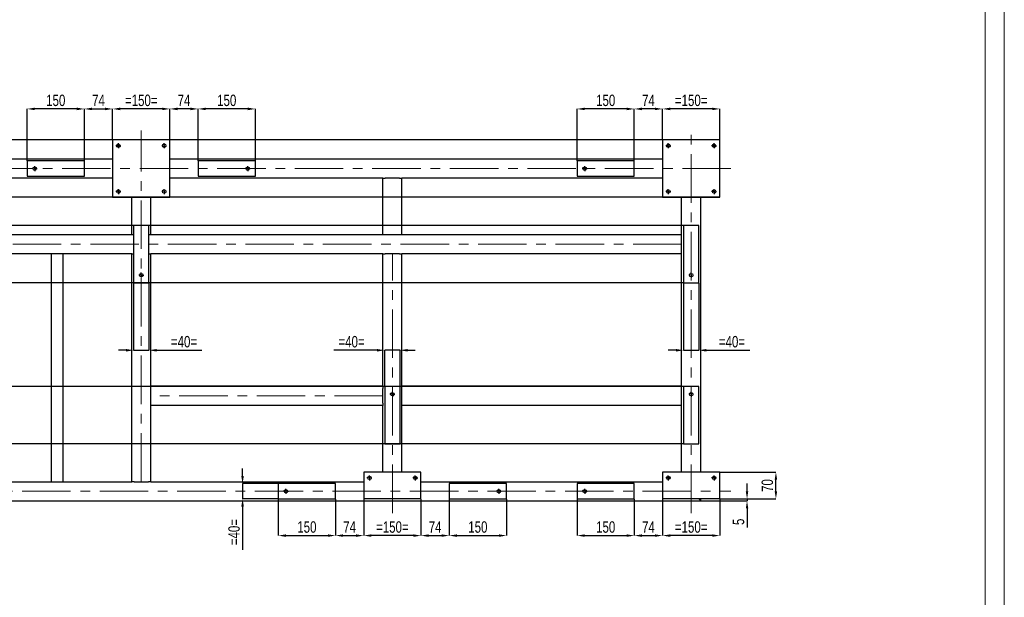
# Model space of a CAD drawing. Header units: millimetres. Extents: x 0 to 841, y 0 to 594.
# Tile 12 of 13: x 583 to 841, y 291 to 443. Entities that reach past the tile are written whole.
import ezdxf

# ---------------------------------------------------------------- set-up
doc = ezdxf.new("R2010")
doc.units = ezdxf.units.MM
doc.header["$PDSIZE"] = -1
doc.linetypes.add('CENTERX2', pattern=[20.32, 12.7, -2.54, 2.54, -2.54])
doc.layers.add('COTES', color=1, linetype='Continuous')
doc.layers.add('TRAIT-MIXTES', color=3, linetype='CENTERX2')
doc.layers.add('TRAIT-FORT', color=4, linetype='Continuous', lineweight=25)
doc.styles.add('SLDTEXTSTYLE0', font='TXT', dxfattribs={"width": 0.75})
doc.dimstyles.new('SLDDIMSTYLE0', dxfattribs={"dimtxt": 3, "dimasz": 2, "dimexe": 0, "dimexo": 0.0625, "dimgap": 0.75, "dimtad": 1, "dimdec": 0, "dimlfac": 10, "dimrnd": 1e-09, "dimzin": 12, "dimdsep": 46, "dimtxsty": 'SLDTEXTSTYLE0', "dimsah": 1, "dimcen": 0.09, "dimadec": 0, "dimazin": 3, "dimtfac": 1, "dimtdec": 0, "dimtofl": 0, "dimtmove": 0, "dimatfit": 3, "dimfxl": 1, "dimfrac": 2, "dimtolj": 1, "dimtzin": 12, "dimarcsym": 0})
doc.dimstyles.new('SLDDIMSTYLE1', dxfattribs={"dimtxt": 3, "dimasz": 2, "dimexe": 0, "dimexo": 0.0625, "dimgap": 0.75, "dimtad": 1, "dimdec": 0, "dimlfac": 10, "dimrnd": 1e-09, "dimzin": 12, "dimdsep": 46, "dimtxsty": 'SLDTEXTSTYLE0', "dimsah": 1, "dimcen": 0.09, "dimadec": 0, "dimazin": 3, "dimtfac": 1, "dimtdec": 0, "dimtmove": 0, "dimatfit": 0, "dimfxl": 1, "dimfrac": 2, "dimtolj": 1, "dimtzin": 12, "dimarcsym": 0})

# ---------------------------------------------------------------- blocks, each defined once
blk = doc.blocks.new('_D_30')
at = {"layer": 'COTES', "color": 0, "lineweight": -2, "transparency": 16777216}
for p, q in [((584.95, 405.79), (584.95, 419.36)), ((597.95, 419.36), (586.95, 419.36)), ((599.95, 405.79), (599.95, 419.36))]:
    blk.add_line(p, q, dxfattribs=at)
at = {"layer": 'COTES', "color": 0, "transparency": 16777216}
for points in [[(586.95, 419.7), (586.95, 419.03), (584.95, 419.36)], [(597.95, 419.7), (597.95, 419.03), (599.95, 419.36)]]:
    blk.add_solid(points, dxfattribs=at)
at = {"layer": 'Defpoints', "color": 0, "transparency": 16777216}
for p in [(584.95, 419.36), (584.95, 405.73), (599.95, 405.73)]:
    blk.add_point(p, dxfattribs=at)
at = {"layer": 'COTES', "color": 0, "transparency": 16777216, "insert": (592.45, 423.11), "char_height": 3, "attachment_point": 2, "style": 'SLDTEXTSTYLE0'}
blk.add_mtext('\\A1;150', dxfattribs=at)
blk = doc.blocks.new('_D_31')
at = {"layer": 'COTES', "color": 0, "lineweight": -2, "transparency": 16777216}
for p, q in [((607.35, 411.29), (607.35, 419.36)), ((620.35, 419.36), (609.35, 419.36)), ((622.35, 411.29), (622.35, 419.36))]:
    blk.add_line(p, q, dxfattribs=at)
at = {"layer": 'COTES', "color": 0, "transparency": 16777216}
for points in [[(609.35, 419.7), (609.35, 419.03), (607.35, 419.36)], [(620.35, 419.7), (620.35, 419.03), (622.35, 419.36)]]:
    blk.add_solid(points, dxfattribs=at)
at = {"layer": 'Defpoints', "color": 0, "transparency": 16777216}
for p in [(607.35, 419.36), (607.35, 411.23), (622.35, 411.23)]:
    blk.add_point(p, dxfattribs=at)
at = {"layer": 'COTES', "color": 0, "transparency": 16777216, "insert": (614.85, 423.11), "char_height": 3, "attachment_point": 2, "style": 'SLDTEXTSTYLE0'}
blk.add_mtext('\\A1;=150=', dxfattribs=at)
blk = doc.blocks.new('_D_32')
at = {"layer": 'COTES', "color": 0, "lineweight": -2, "transparency": 16777216}
for p, q in [((629.75, 405.79), (629.75, 419.36)), ((642.75, 419.36), (631.75, 419.36)), ((644.75, 405.79), (644.75, 419.36))]:
    blk.add_line(p, q, dxfattribs=at)
at = {"layer": 'COTES', "color": 0, "transparency": 16777216}
for points in [[(631.75, 419.7), (631.75, 419.03), (629.75, 419.36)], [(642.75, 419.7), (642.75, 419.03), (644.75, 419.36)]]:
    blk.add_solid(points, dxfattribs=at)
at = {"layer": 'Defpoints', "color": 0, "transparency": 16777216}
for p in [(629.75, 419.36), (629.75, 405.73), (644.75, 405.73)]:
    blk.add_point(p, dxfattribs=at)
at = {"layer": 'COTES', "color": 0, "transparency": 16777216, "insert": (637.25, 423.11), "char_height": 3, "attachment_point": 2, "style": 'SLDTEXTSTYLE0'}
blk.add_mtext('\\A1;150', dxfattribs=at)
blk = doc.blocks.new('_D_33')
at = {"layer": 'COTES', "color": 0, "lineweight": -2, "transparency": 16777216}
for p, q in [((751.45, 411.29), (751.45, 419.36)), ((764.45, 419.36), (753.45, 419.36)), ((766.45, 411.29), (766.45, 419.36))]:
    blk.add_line(p, q, dxfattribs=at)
at = {"layer": 'COTES', "color": 0, "transparency": 16777216}
for points in [[(753.45, 419.7), (753.45, 419.03), (751.45, 419.36)], [(764.45, 419.7), (764.45, 419.03), (766.45, 419.36)]]:
    blk.add_solid(points, dxfattribs=at)
at = {"layer": 'Defpoints', "color": 0, "transparency": 16777216}
for p in [(751.45, 419.36), (751.45, 411.23), (766.45, 411.23)]:
    blk.add_point(p, dxfattribs=at)
at = {"layer": 'COTES', "color": 0, "transparency": 16777216, "insert": (758.95, 423.11), "char_height": 3, "attachment_point": 2, "style": 'SLDTEXTSTYLE0'}
blk.add_mtext('\\A1;=150=', dxfattribs=at)
blk = doc.blocks.new('_D_34')
at = {"layer": 'COTES', "color": 0, "lineweight": -2, "transparency": 16777216}
for p, q in [((729.05, 405.79), (729.05, 419.36)), ((742.05, 419.36), (731.05, 419.36)), ((744.05, 405.79), (744.05, 419.36))]:
    blk.add_line(p, q, dxfattribs=at)
at = {"layer": 'COTES', "color": 0, "transparency": 16777216}
for points in [[(731.05, 419.7), (731.05, 419.03), (729.05, 419.36)], [(742.05, 419.7), (742.05, 419.03), (744.05, 419.36)]]:
    blk.add_solid(points, dxfattribs=at)
at = {"layer": 'Defpoints', "color": 0, "transparency": 16777216}
for p in [(729.05, 419.36), (729.05, 405.73), (744.05, 405.73)]:
    blk.add_point(p, dxfattribs=at)
at = {"layer": 'COTES', "color": 0, "transparency": 16777216, "insert": (736.55, 423.11), "char_height": 3, "attachment_point": 2, "style": 'SLDTEXTSTYLE0'}
blk.add_mtext('\\A1;150', dxfattribs=at)
blk = doc.blocks.new('_D_35')
at = {"layer": 'COTES', "color": 0, "lineweight": -2, "transparency": 16777216}
for p, q in [((744.05, 405.79), (744.05, 419.36)), ((749.45, 419.36), (746.05, 419.36)), ((751.45, 411.29), (751.45, 419.36))]:
    blk.add_line(p, q, dxfattribs=at)
at = {"layer": 'COTES', "color": 0, "transparency": 16777216}
for points in [[(746.05, 419.7), (746.05, 419.03), (744.05, 419.36)], [(749.45, 419.7), (749.45, 419.03), (751.45, 419.36)]]:
    blk.add_solid(points, dxfattribs=at)
at = {"layer": 'Defpoints', "color": 0, "transparency": 16777216}
for p in [(744.05, 419.36), (751.45, 411.23), (744.05, 405.73)]:
    blk.add_point(p, dxfattribs=at)
at = {"layer": 'COTES', "color": 0, "transparency": 16777216, "insert": (747.75, 423.11), "char_height": 3, "attachment_point": 2, "style": 'SLDTEXTSTYLE0'}
blk.add_mtext('\\A1;74', dxfattribs=at)
blk = doc.blocks.new('_D_36')
at = {"layer": 'COTES', "color": 0, "lineweight": -2, "transparency": 16777216}
for p, q in [((599.95, 405.79), (599.95, 419.36)), ((601.95, 419.36), (605.35, 419.36)), ((607.35, 411.29), (607.35, 419.36))]:
    blk.add_line(p, q, dxfattribs=at)
at = {"layer": 'COTES', "color": 0, "transparency": 16777216}
for points in [[(601.95, 419.7), (601.95, 419.03), (599.95, 419.36)], [(605.35, 419.7), (605.35, 419.03), (607.35, 419.36)]]:
    blk.add_solid(points, dxfattribs=at)
at = {"layer": 'Defpoints', "color": 0, "transparency": 16777216}
for p in [(607.35, 419.36), (607.35, 411.23), (599.95, 405.73)]:
    blk.add_point(p, dxfattribs=at)
at = {"layer": 'COTES', "color": 0, "transparency": 16777216, "insert": (603.65, 423.11), "char_height": 3, "attachment_point": 2, "style": 'SLDTEXTSTYLE0'}
blk.add_mtext('\\A1;74', dxfattribs=at)
blk = doc.blocks.new('_D_37')
at = {"layer": 'COTES', "color": 0, "lineweight": -2, "transparency": 16777216}
for p, q in [((622.35, 411.29), (622.35, 419.36)), ((627.75, 419.36), (624.35, 419.36)), ((629.75, 405.79), (629.75, 419.36))]:
    blk.add_line(p, q, dxfattribs=at)
at = {"layer": 'COTES', "color": 0, "transparency": 16777216}
for points in [[(624.35, 419.7), (624.35, 419.03), (622.35, 419.36)], [(627.75, 419.7), (627.75, 419.03), (629.75, 419.36)]]:
    blk.add_solid(points, dxfattribs=at)
at = {"layer": 'Defpoints', "color": 0, "transparency": 16777216}
for p in [(622.35, 419.36), (622.35, 411.23), (629.75, 405.73)]:
    blk.add_point(p, dxfattribs=at)
at = {"layer": 'COTES', "color": 0, "transparency": 16777216, "insert": (626.05, 423.11), "char_height": 3, "attachment_point": 2, "style": 'SLDTEXTSTYLE0'}
blk.add_mtext('\\A1;74', dxfattribs=at)
blk = doc.blocks.new('_D_44')
at = {"layer": 'COTES', "color": 0, "lineweight": -2, "transparency": 16777216}
for p, q in [((650.75, 317.16), (650.75, 307.62)), ((665.75, 317.16), (665.75, 307.62)), ((652.75, 307.62), (663.75, 307.62))]:
    blk.add_line(p, q, dxfattribs=at)
at = {"layer": 'COTES', "color": 0, "transparency": 16777216}
for points in [[(652.75, 307.95), (652.75, 307.29), (650.75, 307.62)], [(663.75, 307.95), (663.75, 307.29), (665.75, 307.62)]]:
    blk.add_solid(points, dxfattribs=at)
at = {"layer": 'Defpoints', "color": 0, "transparency": 16777216}
for p in [(650.75, 317.23), (665.75, 317.23), (665.75, 307.62)]:
    blk.add_point(p, dxfattribs=at)
at = {"layer": 'COTES', "color": 0, "transparency": 16777216, "insert": (658.25, 311.37), "char_height": 3, "attachment_point": 2, "style": 'SLDTEXTSTYLE0'}
blk.add_mtext('\\A1;150', dxfattribs=at)
blk = doc.blocks.new('_D_45')
at = {"layer": 'COTES', "color": 0, "lineweight": -2, "transparency": 16777216}
for p, q in [((673.15, 317.16), (673.15, 307.62)), ((688.15, 317.16), (688.15, 307.62)), ((686.15, 307.62), (675.15, 307.62))]:
    blk.add_line(p, q, dxfattribs=at)
at = {"layer": 'COTES', "color": 0, "transparency": 16777216}
for points in [[(675.15, 307.95), (675.15, 307.29), (673.15, 307.62)], [(686.15, 307.95), (686.15, 307.29), (688.15, 307.62)]]:
    blk.add_solid(points, dxfattribs=at)
at = {"layer": 'Defpoints', "color": 0, "transparency": 16777216}
for p in [(673.15, 317.23), (688.15, 317.23), (673.15, 307.62)]:
    blk.add_point(p, dxfattribs=at)
at = {"layer": 'COTES', "color": 0, "transparency": 16777216, "insert": (680.65, 311.37), "char_height": 3, "attachment_point": 2, "style": 'SLDTEXTSTYLE0'}
blk.add_mtext('\\A1;=150=', dxfattribs=at)
blk = doc.blocks.new('_D_46')
at = {"layer": 'COTES', "color": 0, "lineweight": -2, "transparency": 16777216}
for p, q in [((695.55, 317.16), (695.55, 307.62)), ((710.55, 317.16), (710.55, 307.62)), ((697.55, 307.62), (708.55, 307.62))]:
    blk.add_line(p, q, dxfattribs=at)
at = {"layer": 'COTES', "color": 0, "transparency": 16777216}
for points in [[(697.55, 307.95), (697.55, 307.29), (695.55, 307.62)], [(708.55, 307.95), (708.55, 307.29), (710.55, 307.62)]]:
    blk.add_solid(points, dxfattribs=at)
at = {"layer": 'Defpoints', "color": 0, "transparency": 16777216}
for p in [(695.55, 317.23), (710.55, 317.23), (710.55, 307.62)]:
    blk.add_point(p, dxfattribs=at)
at = {"layer": 'COTES', "color": 0, "transparency": 16777216, "insert": (703.05, 311.37), "char_height": 3, "attachment_point": 2, "style": 'SLDTEXTSTYLE0'}
blk.add_mtext('\\A1;150', dxfattribs=at)
blk = doc.blocks.new('_D_47')
at = {"layer": 'COTES', "color": 0, "lineweight": -2, "transparency": 16777216}
for p, q in [((751.45, 317.16), (751.45, 307.62)), ((766.45, 317.16), (766.45, 307.62)), ((764.45, 307.62), (753.45, 307.62))]:
    blk.add_line(p, q, dxfattribs=at)
at = {"layer": 'COTES', "color": 0, "transparency": 16777216}
for points in [[(753.45, 307.95), (753.45, 307.29), (751.45, 307.62)], [(764.45, 307.95), (764.45, 307.29), (766.45, 307.62)]]:
    blk.add_solid(points, dxfattribs=at)
at = {"layer": 'Defpoints', "color": 0, "transparency": 16777216}
for p in [(751.45, 317.23), (766.45, 317.23), (751.45, 307.62)]:
    blk.add_point(p, dxfattribs=at)
at = {"layer": 'COTES', "color": 0, "transparency": 16777216, "insert": (758.95, 311.37), "char_height": 3, "attachment_point": 2, "style": 'SLDTEXTSTYLE0'}
blk.add_mtext('\\A1;=150=', dxfattribs=at)
blk = doc.blocks.new('_D_48')
at = {"layer": 'COTES', "color": 0, "lineweight": -2, "transparency": 16777216}
for p, q in [((729.05, 317.16), (729.05, 307.62)), ((744.05, 317.16), (744.05, 307.62)), ((731.05, 307.62), (742.05, 307.62))]:
    blk.add_line(p, q, dxfattribs=at)
at = {"layer": 'COTES', "color": 0, "transparency": 16777216}
for points in [[(731.05, 307.95), (731.05, 307.29), (729.05, 307.62)], [(742.05, 307.95), (742.05, 307.29), (744.05, 307.62)]]:
    blk.add_solid(points, dxfattribs=at)
at = {"layer": 'Defpoints', "color": 0, "transparency": 16777216}
for p in [(729.05, 317.23), (744.05, 317.23), (744.05, 307.62)]:
    blk.add_point(p, dxfattribs=at)
at = {"layer": 'COTES', "color": 0, "transparency": 16777216, "insert": (736.55, 311.37), "char_height": 3, "attachment_point": 2, "style": 'SLDTEXTSTYLE0'}
blk.add_mtext('\\A1;150', dxfattribs=at)
blk = doc.blocks.new('_D_49')
at = {"layer": 'COTES', "color": 0, "lineweight": -2, "transparency": 16777216}
for p, q in [((744.05, 317.16), (744.05, 307.62)), ((751.45, 317.16), (751.45, 307.62)), ((746.05, 307.62), (749.45, 307.62))]:
    blk.add_line(p, q, dxfattribs=at)
at = {"layer": 'COTES', "color": 0, "transparency": 16777216}
for points in [[(746.05, 307.95), (746.05, 307.29), (744.05, 307.62)], [(749.45, 307.95), (749.45, 307.29), (751.45, 307.62)]]:
    blk.add_solid(points, dxfattribs=at)
at = {"layer": 'Defpoints', "color": 0, "transparency": 16777216}
for p in [(744.05, 317.23), (751.45, 317.23), (751.45, 307.62)]:
    blk.add_point(p, dxfattribs=at)
at = {"layer": 'COTES', "color": 0, "transparency": 16777216, "insert": (747.75, 311.37), "char_height": 3, "attachment_point": 2, "style": 'SLDTEXTSTYLE0'}
blk.add_mtext('\\A1;74', dxfattribs=at)
blk = doc.blocks.new('_D_50')
at = {"layer": 'COTES', "color": 0, "lineweight": -2, "transparency": 16777216}
for p, q in [((688.15, 317.16), (688.15, 307.62)), ((695.55, 317.16), (695.55, 307.62)), ((690.15, 307.62), (693.55, 307.62))]:
    blk.add_line(p, q, dxfattribs=at)
at = {"layer": 'COTES', "color": 0, "transparency": 16777216}
for points in [[(690.15, 307.95), (690.15, 307.29), (688.15, 307.62)], [(693.55, 307.95), (693.55, 307.29), (695.55, 307.62)]]:
    blk.add_solid(points, dxfattribs=at)
at = {"layer": 'Defpoints', "color": 0, "transparency": 16777216}
for p in [(688.15, 317.23), (695.55, 317.23), (695.55, 307.62)]:
    blk.add_point(p, dxfattribs=at)
at = {"layer": 'COTES', "color": 0, "transparency": 16777216, "insert": (691.85, 311.37), "char_height": 3, "attachment_point": 2, "style": 'SLDTEXTSTYLE0'}
blk.add_mtext('\\A1;74', dxfattribs=at)
blk = doc.blocks.new('_D_51')
at = {"layer": 'COTES', "color": 0, "lineweight": -2, "transparency": 16777216}
for p, q in [((665.75, 317.16), (665.75, 307.62)), ((673.15, 317.16), (673.15, 307.62)), ((667.75, 307.62), (671.15, 307.62))]:
    blk.add_line(p, q, dxfattribs=at)
at = {"layer": 'COTES', "color": 0, "transparency": 16777216}
for points in [[(667.75, 307.95), (667.75, 307.29), (665.75, 307.62)], [(671.15, 307.95), (671.15, 307.29), (673.15, 307.62)]]:
    blk.add_solid(points, dxfattribs=at)
at = {"layer": 'Defpoints', "color": 0, "transparency": 16777216}
for p in [(665.75, 317.23), (673.15, 317.23), (673.15, 307.62)]:
    blk.add_point(p, dxfattribs=at)
at = {"layer": 'COTES', "color": 0, "transparency": 16777216, "insert": (669.45, 311.37), "char_height": 3, "attachment_point": 2, "style": 'SLDTEXTSTYLE0'}
blk.add_mtext('\\A1;74', dxfattribs=at)
blk = doc.blocks.new('_D_55')
at = {"layer": 'COTES', "color": 0, "lineweight": -2, "transparency": 16777216}
for p, q in [((766.38, 411.23), (454.95, 411.23)), ((454.95, 398.23), (454.95, 409.23)), ((766.38, 396.23), (454.95, 396.23))]:
    blk.add_line(p, q, dxfattribs=at)
at = {"layer": 'COTES', "color": 0, "transparency": 16777216}
for points in [[(454.61, 409.23), (455.28, 409.23), (454.95, 411.23)], [(454.61, 398.23), (455.28, 398.23), (454.95, 396.23)]]:
    blk.add_solid(points, dxfattribs=at)
at = {"layer": 'Defpoints', "color": 0, "transparency": 16777216}
for p in [(454.95, 411.23), (766.45, 411.23), (766.45, 396.23)]:
    blk.add_point(p, dxfattribs=at)
at = {"layer": 'COTES', "color": 0, "transparency": 16777216, "insert": (451.2, 403.73), "char_height": 3, "attachment_point": 2, "rotation": 90, "style": 'SLDTEXTSTYLE0'}
blk.add_mtext('\\A1;=150=', dxfattribs=at)
blk = doc.blocks.new('_D_56')
at = {"layer": 'COTES', "color": 0, "lineweight": -2, "transparency": 16777216}
for p, q in [((756.88, 388.83), (454.95, 388.83)), ((454.95, 386.83), (454.95, 375.83)), ((756.88, 373.83), (454.95, 373.83))]:
    blk.add_line(p, q, dxfattribs=at)
at = {"layer": 'COTES', "color": 0, "transparency": 16777216}
for points in [[(454.61, 386.83), (455.28, 386.83), (454.95, 388.83)], [(454.61, 375.83), (455.28, 375.83), (454.95, 373.83)]]:
    blk.add_solid(points, dxfattribs=at)
at = {"layer": 'Defpoints', "color": 0, "transparency": 16777216}
for p in [(756.95, 388.83), (454.95, 373.83), (756.95, 373.83)]:
    blk.add_point(p, dxfattribs=at)
at = {"layer": 'COTES', "color": 0, "transparency": 16777216, "insert": (451.2, 381.33), "char_height": 3, "attachment_point": 2, "rotation": 90, "style": 'SLDTEXTSTYLE0'}
blk.add_mtext('\\A1;150', dxfattribs=at)
blk = doc.blocks.new('_D_57')
at = {"layer": 'COTES', "color": 0, "lineweight": -2, "transparency": 16777216}
for p, q in [((756.88, 346.63), (454.95, 346.63)), ((454.95, 344.63), (454.95, 333.63)), ((756.88, 331.63), (454.95, 331.63))]:
    blk.add_line(p, q, dxfattribs=at)
at = {"layer": 'COTES', "color": 0, "transparency": 16777216}
for points in [[(454.61, 344.63), (455.28, 344.63), (454.95, 346.63)], [(454.61, 333.63), (455.28, 333.63), (454.95, 331.63)]]:
    blk.add_solid(points, dxfattribs=at)
at = {"layer": 'Defpoints', "color": 0, "transparency": 16777216}
for p in [(756.95, 346.63), (454.95, 331.63), (756.95, 331.63)]:
    blk.add_point(p, dxfattribs=at)
at = {"layer": 'COTES', "color": 0, "transparency": 16777216, "insert": (451.2, 339.13), "char_height": 3, "attachment_point": 2, "rotation": 90, "style": 'SLDTEXTSTYLE0'}
blk.add_mtext('\\A1;150', dxfattribs=at)
blk = doc.blocks.new('_D_62')
at = {"layer": 'COTES', "color": 0, "lineweight": -2, "transparency": 16777216}
for p, q in [((641.4, 323.23), (641.4, 325.23)), ((650.68, 321.23), (641.4, 321.23)), ((641.4, 321.23), (641.4, 317.23)), ((650.68, 317.23), (641.4, 317.23)), ((641.4, 315.23), (641.4, 303.85))]:
    blk.add_line(p, q, dxfattribs=at)
at = {"layer": 'COTES', "color": 0, "transparency": 16777216}
for points in [[(641.06, 323.23), (641.73, 323.23), (641.4, 321.23)], [(641.06, 315.23), (641.73, 315.23), (641.4, 317.23)]]:
    blk.add_solid(points, dxfattribs=at)
at = {"layer": 'Defpoints', "color": 0, "transparency": 16777216}
for p in [(650.75, 321.23), (641.4, 317.23), (650.75, 317.23)]:
    blk.add_point(p, dxfattribs=at)
at = {"layer": 'COTES', "color": 0, "transparency": 16777216, "insert": (637.65, 308.54), "char_height": 3, "attachment_point": 2, "rotation": 90, "style": 'SLDTEXTSTYLE0'}
blk.add_mtext('\\A1;=40=', dxfattribs=at)
blk = doc.blocks.new('_D_63')
at = {"layer": 'COTES', "color": 0, "lineweight": -2, "transparency": 16777216}
for p, q in [((766.51, 324.23), (781.15, 324.23)), ((781.15, 319.23), (781.15, 322.23)), ((766.51, 317.23), (781.15, 317.23))]:
    blk.add_line(p, q, dxfattribs=at)
at = {"layer": 'COTES', "color": 0, "transparency": 16777216}
for points in [[(780.82, 322.23), (781.49, 322.23), (781.15, 324.23)], [(780.82, 319.23), (781.49, 319.23), (781.15, 317.23)]]:
    blk.add_solid(points, dxfattribs=at)
at = {"layer": 'Defpoints', "color": 0, "transparency": 16777216}
for p in [(766.45, 324.23), (781.15, 324.23), (766.45, 317.23)]:
    blk.add_point(p, dxfattribs=at)
at = {"layer": 'COTES', "color": 0, "transparency": 16777216, "insert": (777.4, 320.73), "char_height": 3, "attachment_point": 2, "rotation": 90, "style": 'SLDTEXTSTYLE0'}
blk.add_mtext('\\A1;70', dxfattribs=at)
blk = doc.blocks.new('_D_64')
at = {"layer": 'COTES', "color": 0, "lineweight": -2, "transparency": 16777216}
for p, q in [((773.59, 319.23), (773.59, 321.23)), ((761.51, 316.73), (773.59, 316.73)), ((766.51, 317.23), (773.59, 317.23)), ((773.59, 317.23), (773.59, 316.73)), ((773.59, 314.73), (773.59, 309.73))]:
    blk.add_line(p, q, dxfattribs=at)
at = {"layer": 'COTES', "color": 0, "transparency": 16777216}
for points in [[(773.26, 319.23), (773.92, 319.23), (773.59, 317.23)], [(773.26, 314.73), (773.92, 314.73), (773.59, 316.73)]]:
    blk.add_solid(points, dxfattribs=at)
at = {"layer": 'Defpoints', "color": 0, "transparency": 16777216}
for p in [(761.45, 316.73), (766.45, 317.23), (773.59, 316.73)]:
    blk.add_point(p, dxfattribs=at)
at = {"layer": 'COTES', "color": 0, "transparency": 16777216, "insert": (769.84, 311.23), "char_height": 3, "attachment_point": 2, "rotation": 90, "style": 'SLDTEXTSTYLE0'}
blk.add_mtext('\\A1;5', dxfattribs=at)
blk = doc.blocks.new('_D_67')
at = {"layer": 'COTES', "color": 0, "lineweight": -2, "transparency": 16777216}
for p, q in [((612.85, 373.76), (612.85, 356.15)), ((616.85, 373.76), (616.85, 356.15)), ((610.85, 356.15), (608.85, 356.15)), ((612.85, 356.15), (616.85, 356.15)), ((618.85, 356.15), (630.73, 356.15))]:
    blk.add_line(p, q, dxfattribs=at)
at = {"layer": 'COTES', "color": 0, "transparency": 16777216}
for points in [[(610.85, 356.49), (610.85, 355.82), (612.85, 356.15)], [(618.85, 356.49), (618.85, 355.82), (616.85, 356.15)]]:
    blk.add_solid(points, dxfattribs=at)
at = {"layer": 'Defpoints', "color": 0, "transparency": 16777216}
for p in [(612.85, 373.83), (616.85, 373.83), (616.85, 356.15)]:
    blk.add_point(p, dxfattribs=at)
at = {"layer": 'COTES', "color": 0, "transparency": 16777216, "insert": (626.05, 359.9), "char_height": 3, "attachment_point": 2, "style": 'SLDTEXTSTYLE0'}
blk.add_mtext('\\A1;=40=', dxfattribs=at)
blk = doc.blocks.new('_D_68')
at = {"layer": 'COTES', "color": 0, "lineweight": -2, "transparency": 16777216}
for p, q in [((676.65, 356.15), (665.27, 356.15)), ((678.65, 346.69), (678.65, 356.15)), ((682.65, 356.15), (678.65, 356.15)), ((682.65, 346.69), (682.65, 356.15)), ((684.65, 356.15), (686.65, 356.15))]:
    blk.add_line(p, q, dxfattribs=at)
at = {"layer": 'COTES', "color": 0, "transparency": 16777216}
for points in [[(676.65, 356.49), (676.65, 355.82), (678.65, 356.15)], [(684.65, 356.49), (684.65, 355.82), (682.65, 356.15)]]:
    blk.add_solid(points, dxfattribs=at)
at = {"layer": 'Defpoints', "color": 0, "transparency": 16777216}
for p in [(678.65, 356.15), (678.65, 346.63), (682.65, 346.63)]:
    blk.add_point(p, dxfattribs=at)
at = {"layer": 'COTES', "color": 0, "transparency": 16777216, "insert": (669.96, 359.9), "char_height": 3, "attachment_point": 2, "style": 'SLDTEXTSTYLE0'}
blk.add_mtext('\\A1;=40=', dxfattribs=at)
blk = doc.blocks.new('_D_69')
at = {"layer": 'COTES', "color": 0, "lineweight": -2, "transparency": 16777216}
for p, q in [((756.95, 373.76), (756.95, 356.15)), ((760.95, 373.76), (760.95, 356.15)), ((754.95, 356.15), (752.95, 356.15)), ((756.95, 356.15), (760.95, 356.15)), ((762.95, 356.15), (774.32, 356.15))]:
    blk.add_line(p, q, dxfattribs=at)
at = {"layer": 'COTES', "color": 0, "transparency": 16777216}
for points in [[(754.95, 356.49), (754.95, 355.82), (756.95, 356.15)], [(762.95, 356.49), (762.95, 355.82), (760.95, 356.15)]]:
    blk.add_solid(points, dxfattribs=at)
at = {"layer": 'Defpoints', "color": 0, "transparency": 16777216}
for p in [(756.95, 373.83), (760.95, 373.83), (760.95, 356.15)]:
    blk.add_point(p, dxfattribs=at)
at = {"layer": 'COTES', "color": 0, "transparency": 16777216, "insert": (769.63, 359.9), "char_height": 3, "attachment_point": 2, "style": 'SLDTEXTSTYLE0'}
blk.add_mtext('\\A1;=40=', dxfattribs=at)
blk = doc.blocks.new('SW_CENTERMARKSYMBOL_23')
at = {"layer": 'TRAIT-MIXTES', "color": 0}
for p, q in [((-0.4, 0), (-0.65, 0)), ((0, 0), (-0.2, 0)), ((0, 0.4), (0, 0.65)), ((0, 0), (0, 0.2)), ((0, 0), (0, -0.2)), ((0, 0), (0.2, 0)), ((0.4, 0), (0.65, 0)), ((0, -0.4), (0, -0.65))]:
    blk.add_line(p, q, dxfattribs=at)
blk = doc.blocks.new('SW_CENTERMARKSYMBOL_24')
at = {"layer": 'TRAIT-MIXTES', "color": 0}
for p, q in [((-0.4, 0), (-0.65, 0)), ((0, 0), (-0.2, 0)), ((0, 0.4), (0, 0.65)), ((0, 0), (0, 0.2)), ((0, 0), (0, -0.2)), ((0, 0), (0.2, 0)), ((0.4, 0), (0.65, 0)), ((0, -0.4), (0, -0.65))]:
    blk.add_line(p, q, dxfattribs=at)
blk = doc.blocks.new('SW_CENTERMARKSYMBOL_26')
at = {"layer": 'TRAIT-MIXTES', "color": 0}
for p, q in [((-0.4, 0), (-0.65, 0)), ((0, 0), (-0.2, 0)), ((0, 0.4), (0, 0.65)), ((0, 0), (0, 0.2)), ((0, 0), (0, -0.2)), ((0, 0), (0.2, 0)), ((0.4, 0), (0.65, 0)), ((0, -0.4), (0, -0.65))]:
    blk.add_line(p, q, dxfattribs=at)
blk = doc.blocks.new('SW_CENTERMARKSYMBOL_27')
at = {"layer": 'TRAIT-MIXTES', "color": 0}
for p, q in [((-0.4, 0), (-0.65, 0)), ((0, 0), (-0.2, 0)), ((0, 0.4), (0, 0.65)), ((0, 0), (0, 0.2)), ((0, 0), (0, -0.2)), ((0, 0), (0.2, 0)), ((0.4, 0), (0.65, 0)), ((0, -0.4), (0, -0.65))]:
    blk.add_line(p, q, dxfattribs=at)
blk = doc.blocks.new('SW_CENTERMARKSYMBOL_28')
at = {"layer": 'TRAIT-MIXTES', "color": 0}
for p, q in [((-0.4, 0), (-0.65, 0)), ((0, 0), (-0.2, 0)), ((0, 0.4), (0, 0.65)), ((0, 0), (0, 0.2)), ((0, 0), (0, -0.2)), ((0, 0), (0.2, 0)), ((0.4, 0), (0.65, 0)), ((0, -0.4), (0, -0.65))]:
    blk.add_line(p, q, dxfattribs=at)
blk = doc.blocks.new('SW_CENTERMARKSYMBOL_29')
at = {"layer": 'TRAIT-MIXTES', "color": 0}
for p, q in [((-0.4, 0), (-0.65, 0)), ((0, 0), (-0.2, 0)), ((0, 0.4), (0, 0.65)), ((0, 0), (0, 0.2)), ((0, 0), (0, -0.2)), ((0, 0), (0.2, 0)), ((0.4, 0), (0.65, 0)), ((0, -0.4), (0, -0.65))]:
    blk.add_line(p, q, dxfattribs=at)
blk = doc.blocks.new('SW_CENTERMARKSYMBOL_30')
at = {"layer": 'TRAIT-MIXTES', "color": 0}
for p, q in [((-0.4, 0), (-0.65, 0)), ((0, 0), (-0.2, 0)), ((0, 0.4), (0, 0.65)), ((0, 0), (0, 0.2)), ((0, 0), (0, -0.2)), ((0, 0), (0.2, 0)), ((0.4, 0), (0.65, 0)), ((0, -0.4), (0, -0.65))]:
    blk.add_line(p, q, dxfattribs=at)
blk = doc.blocks.new('SW_CENTERMARKSYMBOL_31')
at = {"layer": 'TRAIT-MIXTES', "color": 0}
for p, q in [((-0.4, 0), (-0.65, 0)), ((0, 0), (-0.2, 0)), ((0, 0.4), (0, 0.65)), ((0, 0), (0, 0.2)), ((0, 0), (0, -0.2)), ((0, 0), (0.2, 0)), ((0.4, 0), (0.65, 0)), ((0, -0.4), (0, -0.65))]:
    blk.add_line(p, q, dxfattribs=at)
blk = doc.blocks.new('SW_CENTERMARKSYMBOL_32')
at = {"layer": 'TRAIT-MIXTES', "color": 0}
for p, q in [((-0.4, 0), (-0.65, 0)), ((0, 0), (-0.2, 0)), ((0, 0.4), (0, 0.65)), ((0, 0), (0, 0.2)), ((0, 0), (0, -0.2)), ((0, 0), (0.2, 0)), ((0.4, 0), (0.65, 0)), ((0, -0.4), (0, -0.65))]:
    blk.add_line(p, q, dxfattribs=at)
blk = doc.blocks.new('SW_CENTERMARKSYMBOL_37')
at = {"layer": 'TRAIT-MIXTES', "color": 0}
for p, q in [((-0.4, 0), (-0.65, 0)), ((0, 0), (-0.2, 0)), ((0, 0.4), (0, 0.65)), ((0, 0), (0, 0.2)), ((0, 0), (0, -0.2)), ((0, 0), (0.2, 0)), ((0.4, 0), (0.65, 0)), ((0, -0.4), (0, -0.65))]:
    blk.add_line(p, q, dxfattribs=at)
blk = doc.blocks.new('SW_CENTERMARKSYMBOL_38')
at = {"layer": 'TRAIT-MIXTES', "color": 0}
for p, q in [((-0.4, 0), (-0.65, 0)), ((0, 0), (-0.2, 0)), ((0, 0.4), (0, 0.65)), ((0, 0), (0, 0.2)), ((0, 0), (0, -0.2)), ((0, 0), (0.2, 0)), ((0.4, 0), (0.65, 0)), ((0, -0.4), (0, -0.65))]:
    blk.add_line(p, q, dxfattribs=at)
blk = doc.blocks.new('SW_CENTERMARKSYMBOL_39')
at = {"layer": 'TRAIT-MIXTES', "color": 0}
for p, q in [((-0.4, 0), (-0.65, 0)), ((0, 0), (-0.2, 0)), ((0, 0.4), (0, 0.65)), ((0, 0), (0, 0.2)), ((0, 0), (0, -0.2)), ((0, 0), (0.2, 0)), ((0.4, 0), (0.65, 0)), ((0, -0.4), (0, -0.65))]:
    blk.add_line(p, q, dxfattribs=at)
blk = doc.blocks.new('SW_CENTERMARKSYMBOL_40')
at = {"layer": 'TRAIT-MIXTES', "color": 0}
for p, q in [((-0.4, 0), (-0.65, 0)), ((0, 0), (-0.2, 0)), ((0, 0.4), (0, 0.65)), ((0, 0), (0, 0.2)), ((0, 0), (0, -0.2)), ((0, 0), (0.2, 0)), ((0.4, 0), (0.65, 0)), ((0, -0.4), (0, -0.65))]:
    blk.add_line(p, q, dxfattribs=at)
blk = doc.blocks.new('SW_CENTERMARKSYMBOL_42')
at = {"layer": 'TRAIT-MIXTES', "color": 0}
for p, q in [((-0.4, 0), (-0.65, 0)), ((0, 0), (-0.2, 0)), ((0, 0.4), (0, 0.65)), ((0, 0), (0, 0.2)), ((0, 0), (0, -0.2)), ((0, 0), (0.2, 0)), ((0.4, 0), (0.65, 0)), ((0, -0.4), (0, -0.65))]:
    blk.add_line(p, q, dxfattribs=at)
blk = doc.blocks.new('SW_CENTERMARKSYMBOL_44')
at = {"layer": 'TRAIT-MIXTES', "color": 0}
for p, q in [((-0.4, 0), (-0.65, 0)), ((0, 0), (-0.2, 0)), ((0, 0.4), (0, 0.65)), ((0, 0), (0, 0.2)), ((0, 0), (0, -0.2)), ((0, 0), (0.2, 0)), ((0.4, 0), (0.65, 0)), ((0, -0.4), (0, -0.65))]:
    blk.add_line(p, q, dxfattribs=at)
blk = doc.blocks.new('SW_CENTERMARKSYMBOL_51')
at = {"layer": 'TRAIT-MIXTES', "color": 0}
for p, q in [((-0.4, 0), (-0.65, 0)), ((0, 0), (-0.2, 0)), ((0, 0.4), (0, 0.65)), ((0, 0), (0, 0.2)), ((0, 0), (0, -0.2)), ((0, 0), (0.2, 0)), ((0.4, 0), (0.65, 0)), ((0, -0.4), (0, -0.65))]:
    blk.add_line(p, q, dxfattribs=at)
blk = doc.blocks.new('SW_CENTERMARKSYMBOL_53')
at = {"layer": 'TRAIT-MIXTES', "color": 0}
for p, q in [((-0.4, 0), (-0.65, 0)), ((0, 0), (-0.2, 0)), ((0, 0.4), (0, 0.65)), ((0, 0), (0, 0.2)), ((0, 0), (0, -0.2)), ((0, 0), (0.2, 0)), ((0.4, 0), (0.65, 0)), ((0, -0.4), (0, -0.65))]:
    blk.add_line(p, q, dxfattribs=at)
blk = doc.blocks.new('SW_CENTERMARKSYMBOL_54')
at = {"layer": 'TRAIT-MIXTES', "color": 0}
for p, q in [((-0.4, 0), (-0.65, 0)), ((0, 0), (-0.2, 0)), ((0, 0.4), (0, 0.65)), ((0, 0), (0, 0.2)), ((0, 0), (0, -0.2)), ((0, 0), (0.2, 0)), ((0.4, 0), (0.65, 0)), ((0, -0.4), (0, -0.65))]:
    blk.add_line(p, q, dxfattribs=at)
blk = doc.blocks.new('SW_CENTERMARKSYMBOL_55')
at = {"layer": 'TRAIT-MIXTES', "color": 0}
for p, q in [((-0.4, 0), (-0.65, 0)), ((0, 0), (-0.2, 0)), ((0, 0.4), (0, 0.65)), ((0, 0), (0, 0.2)), ((0, 0), (0, -0.2)), ((0, 0), (0.2, 0)), ((0.4, 0), (0.65, 0)), ((0, -0.4), (0, -0.65))]:
    blk.add_line(p, q, dxfattribs=at)
blk = doc.blocks.new('SW_CENTERMARKSYMBOL_56')
at = {"layer": 'TRAIT-MIXTES', "color": 0}
for p, q in [((-0.4, 0), (-0.65, 0)), ((0, 0), (-0.2, 0)), ((0, 0.4), (0, 0.65)), ((0, 0), (0, 0.2)), ((0, 0), (0, -0.2)), ((0, 0), (0.2, 0)), ((0.4, 0), (0.65, 0)), ((0, -0.4), (0, -0.65))]:
    blk.add_line(p, q, dxfattribs=at)
blk = doc.blocks.new('SW_CENTERMARKSYMBOL_58')
at = {"layer": 'TRAIT-MIXTES', "color": 0}
for p, q in [((-0.4, 0), (-0.65, 0)), ((0, 0), (-0.2, 0)), ((0, 0.4), (0, 0.65)), ((0, 0), (0, 0.2)), ((0, 0), (0, -0.2)), ((0, 0), (0.2, 0)), ((0.4, 0), (0.65, 0)), ((0, -0.4), (0, -0.65))]:
    blk.add_line(p, q, dxfattribs=at)
blk = doc.blocks.new('SW_CENTERMARKSYMBOL_59')
at = {"layer": 'TRAIT-MIXTES', "color": 0}
for p, q in [((-0.4, 0), (-0.65, 0)), ((0, 0), (-0.2, 0)), ((0, 0.4), (0, 0.65)), ((0, 0), (0, 0.2)), ((0, 0), (0, -0.2)), ((0, 0), (0.2, 0)), ((0.4, 0), (0.65, 0)), ((0, -0.4), (0, -0.65))]:
    blk.add_line(p, q, dxfattribs=at)

msp = doc.modelspace()

# ---------------------------------------------------------------- linework, layer by layer
at = {"lineweight": 18}
for p, q in [((841, 594), (841, 0)), ((836, 589), (836, 5))]:
    msp.add_line(p, q, dxfattribs=at)
at = {"layer": 'TRAIT-FORT', "lineweight": 25}
for p, q in [((607.35, 411.23), (607.35, 396.23)), ((622.35, 411.23), (607.35, 411.23)), ((622.35, 396.23), (622.35, 411.23)), ((751.45, 411.23), (751.45, 396.23)), ((766.45, 411.23), (751.45, 411.23)), ((766.45, 396.23), (766.45, 411.23)), ((607.35, 406.23), (479.95, 406.23)), ((599.95, 405.73), (584.95, 405.73)), ((584.95, 405.73), (584.95, 401.73)), ((599.95, 401.73), (599.95, 405.73)), ((751.45, 406.23), (622.35, 406.23)), ((644.75, 405.73), (629.75, 405.73)), ((629.75, 405.73), (629.75, 401.73)), ((644.75, 401.73), (644.75, 405.73)), ((744.05, 405.73), (729.05, 405.73)), ((729.05, 405.73), (729.05, 401.73)), ((744.05, 401.73), (744.05, 405.73)), ((607.35, 401.23), (553.65, 401.23)), ((584.95, 401.73), (599.95, 401.73)), ((678.15, 401.23), (622.35, 401.23)), ((629.75, 401.73), (644.75, 401.73)), ((678.15, 386.43), (678.15, 401.23)), ((678.15, 401.23), (678.75, 401.23)), ((682.55, 401.23), (678.75, 401.23)), ((682.55, 401.23), (683.15, 401.23)), ((683.15, 386.43), (683.15, 401.23)), ((751.45, 401.23), (683.15, 401.23)), ((729.05, 401.73), (744.05, 401.73)), ((607.35, 396.23), (622.35, 396.23)), ((612.35, 386.43), (612.35, 396.23)), ((617.35, 386.43), (617.35, 396.23)), ((751.45, 396.23), (766.45, 396.23)), ((756.45, 386.43), (756.45, 396.23)), ((761.45, 324.23), (761.45, 396.23)), ((612.85, 388.83), (612.85, 373.83)), ((616.85, 388.83), (612.85, 388.83)), ((616.85, 373.83), (616.85, 388.83)), ((760.95, 388.83), (756.95, 388.83)), ((756.95, 388.83), (756.95, 373.83)), ((760.95, 373.83), (760.95, 388.83)), ((612.35, 386.43), (553.65, 386.43)), ((612.85, 386.43), (612.35, 386.43)), ((617.35, 386.43), (616.85, 386.43)), ((678.15, 386.43), (617.35, 386.43)), ((678.75, 386.43), (678.15, 386.43)), ((682.55, 386.43), (678.75, 386.43)), ((683.15, 386.43), (682.55, 386.43)), ((756.45, 386.43), (683.15, 386.43)), ((756.45, 385.83), (756.45, 386.43)), ((756.45, 382.03), (756.45, 385.83)), ((756.45, 381.43), (756.45, 382.03)), ((612.35, 381.43), (553.65, 381.43)), ((591.28, 381.43), (591.28, 321.73)), ((594.28, 381.43), (594.28, 321.73)), ((612.35, 321.73), (612.35, 381.43)), ((612.35, 381.43), (612.85, 381.43)), ((616.85, 381.43), (617.35, 381.43)), ((617.35, 346.73), (617.35, 381.43)), ((678.15, 381.43), (617.35, 381.43)), ((678.15, 346.73), (678.15, 381.43)), ((678.15, 381.43), (678.75, 381.43)), ((682.55, 381.43), (678.75, 381.43)), ((682.55, 381.43), (683.15, 381.43)), ((683.15, 346.73), (683.15, 381.43)), ((756.45, 381.43), (683.15, 381.43)), ((756.45, 346.73), (756.45, 381.43)), ((612.85, 373.83), (616.85, 373.83)), ((756.95, 373.83), (760.95, 373.83)), ((678.15, 346.73), (617.35, 346.73)), ((617.35, 346.13), (617.35, 346.73)), ((617.35, 342.33), (617.35, 346.13)), ((678.15, 346.73), (678.15, 346.13)), ((678.15, 342.33), (678.15, 346.13)), ((678.65, 346.63), (678.65, 331.63)), ((682.65, 346.63), (678.65, 346.63)), ((682.65, 331.63), (682.65, 346.63)), ((756.45, 346.73), (683.15, 346.73)), ((683.15, 346.13), (683.15, 346.73)), ((683.15, 342.33), (683.15, 346.13)), ((756.45, 346.13), (756.45, 346.73)), ((756.45, 342.33), (756.45, 346.13)), ((760.95, 346.63), (756.95, 346.63)), ((756.95, 346.63), (756.95, 331.63)), ((760.95, 331.63), (760.95, 346.63)), ((617.35, 341.73), (617.35, 342.33)), ((617.35, 321.73), (617.35, 341.73)), ((678.15, 341.73), (617.35, 341.73)), ((678.15, 342.33), (678.15, 341.73)), ((678.15, 324.23), (678.15, 341.73)), ((683.15, 341.73), (683.15, 342.33)), ((683.15, 324.23), (683.15, 341.73)), ((756.45, 341.73), (683.15, 341.73)), ((756.45, 341.73), (756.45, 342.33)), ((756.45, 324.23), (756.45, 341.73)), ((678.65, 331.63), (682.65, 331.63)), ((756.95, 331.63), (760.95, 331.63)), ((673.15, 324.23), (673.15, 317.23)), ((688.15, 324.23), (673.15, 324.23)), ((688.15, 317.23), (688.15, 324.23)), ((751.45, 324.23), (751.45, 317.23)), ((766.45, 324.23), (751.45, 324.23)), ((766.45, 317.23), (766.45, 324.23)), ((558.65, 321.73), (612.35, 321.73)), ((612.95, 321.73), (612.35, 321.73)), ((612.95, 321.73), (616.75, 321.73)), ((617.35, 321.73), (616.75, 321.73)), ((617.35, 321.73), (673.15, 321.73)), ((650.75, 321.23), (650.75, 317.23)), ((665.75, 321.23), (650.75, 321.23)), ((665.75, 317.23), (665.75, 321.23)), ((688.15, 321.73), (751.45, 321.73)), ((710.55, 321.23), (695.55, 321.23)), ((695.55, 321.23), (695.55, 317.23)), ((710.55, 317.23), (710.55, 321.23)), ((729.05, 321.23), (729.05, 317.23)), ((744.05, 321.23), (729.05, 321.23)), ((744.05, 317.23), (744.05, 321.23)), ((469.95, 316.73), (761.45, 316.73)), ((650.75, 317.23), (665.75, 317.23)), ((688.15, 317.23), (673.15, 317.23)), ((695.55, 317.23), (710.55, 317.23)), ((729.05, 317.23), (744.05, 317.23)), ((766.45, 317.23), (751.45, 317.23)), ((760.95, 317.23), (761.45, 316.73)), ((760.95, 317.23), (761.45, 316.73)), ((761.45, 316.73), (761.45, 317.23))]:
    msp.add_line(p, q, dxfattribs=at)
for centre in [(608.85, 409.73), (620.85, 409.73), (752.95, 409.73), (764.95, 409.73), (586.95, 403.73), (642.75, 403.73), (731.05, 403.73), (608.85, 397.73), (620.85, 397.73), (752.95, 397.73), (764.95, 397.73), (614.85, 375.83), (758.95, 375.83), (680.65, 344.63), (758.95, 344.63), (674.65, 322.73), (686.65, 322.73), (752.95, 322.73), (764.95, 322.73), (652.75, 319.23), (708.55, 319.23), (731.05, 319.23)]:
    msp.add_circle(centre, 0.45, dxfattribs=at)
at = {"layer": 'TRAIT-MIXTES', "lineweight": 18}
for p, q in [((614.85, 321.73), (614.85, 413.75)), ((758.95, 313.5), (758.95, 413.75)), ((769.38, 403.73), (461.73, 403.73)), ((756.45, 383.93), (474.95, 383.93)), ((680.65, 313.5), (680.65, 381.43)), ((678.15, 344.23), (617.35, 344.23)), ((461.73, 319.23), (769.38, 319.23))]:
    msp.add_line(p, q, dxfattribs=at)

# ---------------------------------------------------------------- block references
at = {"layer": 'TRAIT-MIXTES'}
for name, p in [('SW_CENTERMARKSYMBOL_31', (608.85, 409.73)), ('SW_CENTERMARKSYMBOL_30', (620.85, 409.73)), ('SW_CENTERMARKSYMBOL_39', (752.95, 409.73)), ('SW_CENTERMARKSYMBOL_38', (764.95, 409.73)), ('SW_CENTERMARKSYMBOL_42', (586.95, 403.73)), ('SW_CENTERMARKSYMBOL_59', (642.75, 403.73)), ('SW_CENTERMARKSYMBOL_58', (731.05, 403.73)), ('SW_CENTERMARKSYMBOL_32', (608.85, 397.73)), ('SW_CENTERMARKSYMBOL_29', (620.85, 397.73)), ('SW_CENTERMARKSYMBOL_40', (752.95, 397.73)), ('SW_CENTERMARKSYMBOL_37', (764.95, 397.73)), ('SW_CENTERMARKSYMBOL_24', (614.85, 375.83)), ('SW_CENTERMARKSYMBOL_55', (758.95, 375.83)), ('SW_CENTERMARKSYMBOL_23', (680.65, 344.63)), ('SW_CENTERMARKSYMBOL_51', (758.95, 344.63)), ('SW_CENTERMARKSYMBOL_27', (674.65, 322.73)), ('SW_CENTERMARKSYMBOL_26', (686.65, 322.73)), ('SW_CENTERMARKSYMBOL_54', (752.95, 322.73)), ('SW_CENTERMARKSYMBOL_53', (764.95, 322.73)), ('SW_CENTERMARKSYMBOL_56', (652.75, 319.23)), ('SW_CENTERMARKSYMBOL_28', (708.55, 319.23)), ('SW_CENTERMARKSYMBOL_44', (731.05, 319.23))]:
    msp.add_blockref(name, p, dxfattribs=at)

# ---------------------------------------------------------------- dimensions: what is measured, and where the dimension line sits
at = {"layer": 'COTES'}
for base, p1, p2, dimstyle, picture, middle in [((584.95, 419.36), (599.95, 405.73), (584.95, 405.73), 'SLDDIMSTYLE0', '_D_30', (592.45, 419.36)), ((629.75, 419.36), (644.75, 405.73), (629.75, 405.73), 'SLDDIMSTYLE0', '_D_32', (637.25, 419.36)), ((729.05, 419.36), (744.05, 405.73), (729.05, 405.73), 'SLDDIMSTYLE0', '_D_34', (736.55, 419.36)), ((607.35, 419.36), (599.95, 405.73), (607.35, 411.23), 'SLDDIMSTYLE1', '_D_36', (603.65, 419.36)), ((622.35, 419.36), (629.75, 405.73), (622.35, 411.23), 'SLDDIMSTYLE1', '_D_37', (626.05, 419.36)), ((744.05, 419.36), (751.45, 411.23), (744.05, 405.73), 'SLDDIMSTYLE1', '_D_35', (747.75, 419.36)), ((665.75, 307.62), (650.75, 317.23), (665.75, 317.23), 'SLDDIMSTYLE0', '_D_44', (658.25, 307.62)), ((673.15, 307.62), (665.75, 317.23), (673.15, 317.23), 'SLDDIMSTYLE1', '_D_51', (669.45, 307.62)), ((695.55, 307.62), (688.15, 317.23), (695.55, 317.23), 'SLDDIMSTYLE1', '_D_50', (691.85, 307.62)), ((710.55, 307.62), (695.55, 317.23), (710.55, 317.23), 'SLDDIMSTYLE0', '_D_46', (703.05, 307.62)), ((744.05, 307.62), (729.05, 317.23), (744.05, 317.23), 'SLDDIMSTYLE0', '_D_48', (736.55, 307.62)), ((751.45, 307.62), (744.05, 317.23), (751.45, 317.23), 'SLDDIMSTYLE1', '_D_49', (747.75, 307.62))]:
    dim = msp.add_linear_dim(base=base, p1=p1, p2=p2, dimstyle=dimstyle, dxfattribs=at)
    dim.commit()
    dim.dimension.update_dxf_attribs({"geometry": picture, "text_midpoint": middle, "dimtype": 160})
for base, p1, p2, dimstyle, picture, middle in [((607.35, 419.36), (622.35, 411.23), (607.35, 411.23), 'SLDDIMSTYLE0', '_D_31', (614.85, 419.36)), ((751.45, 419.36), (766.45, 411.23), (751.45, 411.23), 'SLDDIMSTYLE0', '_D_33', (758.95, 419.36)), ((616.85, 356.15), (612.85, 373.83), (616.85, 373.83), 'SLDDIMSTYLE1', '_D_67', (626.05, 356.15)), ((760.95, 356.15), (756.95, 373.83), (760.95, 373.83), 'SLDDIMSTYLE1', '_D_69', (769.63, 356.15)), ((678.65, 356.15), (682.65, 346.63), (678.65, 346.63), 'SLDDIMSTYLE1', '_D_68', (669.96, 356.15)), ((673.15, 307.62), (688.15, 317.23), (673.15, 317.23), 'SLDDIMSTYLE0', '_D_45', (680.65, 307.62)), ((751.45, 307.62), (766.45, 317.23), (751.45, 317.23), 'SLDDIMSTYLE0', '_D_47', (758.95, 307.62))]:
    dim = msp.add_linear_dim(base=base, p1=p1, p2=p2, text='=<>=', dimstyle=dimstyle, dxfattribs=at)
    dim.commit()
    dim.dimension.update_dxf_attribs({"geometry": picture, "text_midpoint": middle, "dimtype": 160})
for base, p1, p2, dimstyle, picture, middle in [((454.95, 411.23), (766.45, 396.23), (766.45, 411.23), 'SLDDIMSTYLE0', '_D_55', (454.95, 403.73)), ((641.4, 317.23), (650.75, 321.23), (650.75, 317.23), 'SLDDIMSTYLE1', '_D_62', (641.4, 308.54))]:
    dim = msp.add_linear_dim(base=base, p1=p1, p2=p2, angle=90, text='=<>=', dimstyle=dimstyle, dxfattribs=at)
    dim.commit()
    dim.dimension.update_dxf_attribs({"geometry": picture, "text_midpoint": middle, "dimtype": 160})
for base, p1, p2, dimstyle, picture, middle in [((454.95, 373.83), (756.95, 388.83), (756.95, 373.83), 'SLDDIMSTYLE0', '_D_56', (454.95, 381.33)), ((454.95, 331.63), (756.95, 346.63), (756.95, 331.63), 'SLDDIMSTYLE0', '_D_57', (454.95, 339.13)), ((781.15, 324.23), (766.45, 317.23), (766.45, 324.23), 'SLDDIMSTYLE1', '_D_63', (781.15, 320.73)), ((773.59, 316.73), (766.45, 317.23), (761.45, 316.73), 'SLDDIMSTYLE1', '_D_64', (773.59, 311.23))]:
    dim = msp.add_linear_dim(base=base, p1=p1, p2=p2, angle=90, dimstyle=dimstyle, dxfattribs=at)
    dim.commit()
    dim.dimension.update_dxf_attribs({"geometry": picture, "text_midpoint": middle, "dimtype": 160})

doc.saveas('drawing.dxf')
